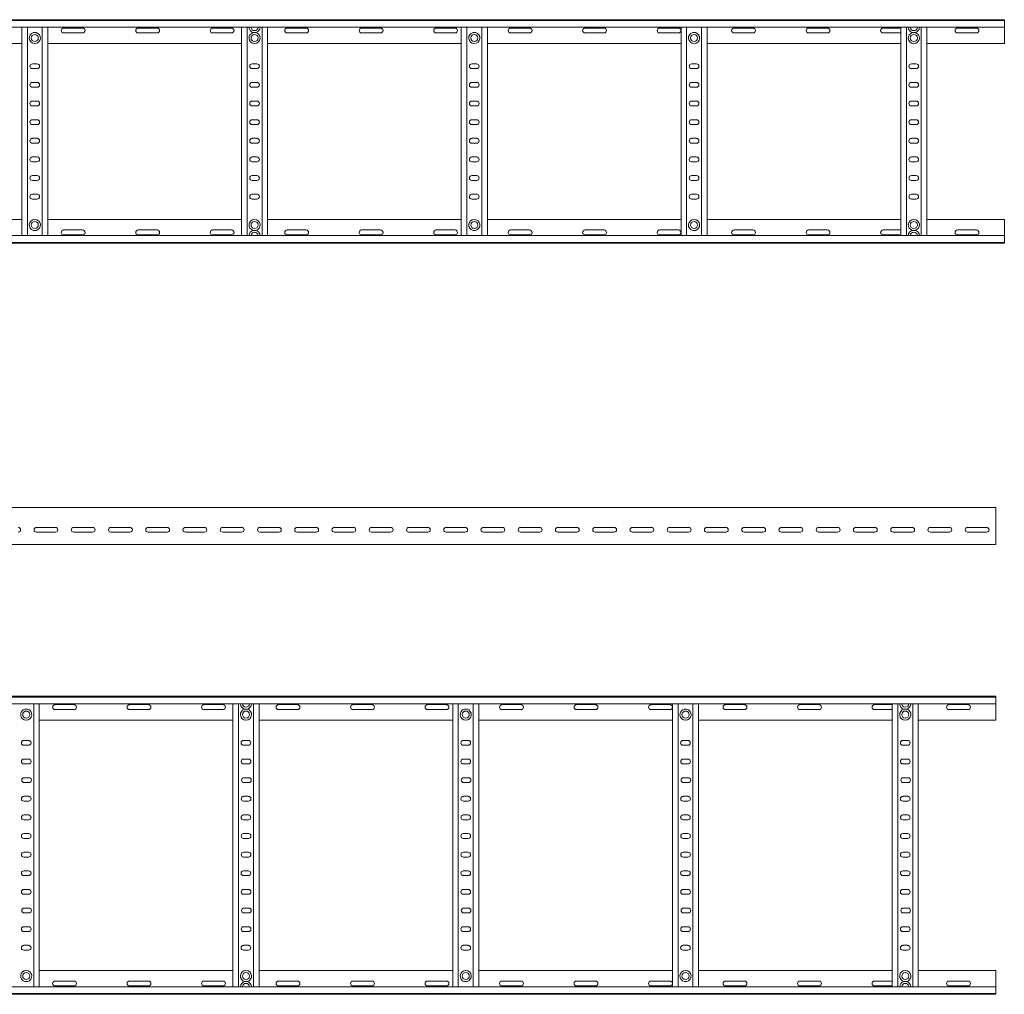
# Model space of a CAD drawing. Header units: millimetres. Extents: x -921 to 3361, y -5257 to -169.
# Tile 9 of 10: x 2015 to 3337, y -2545 to -1236. Entities that reach past the tile are written whole.
import ezdxf

# ---------------------------------------------------------------- set-up
doc = ezdxf.new("R2010")
doc.units = ezdxf.units.MM

msp = doc.modelspace()

# ---------------------------------------------------------------- linework, layer by layer
at = {"color": 7, "linetype": 'Continuous', "lineweight": 15}
for p, q in [((389.6, -1236.4), (3336.7, -1236.4)), ((3336.7, -1237.5), (389.7, -1237.5)), ((3336.7, -1236.4), (3336.7, -1237.5)), ((3336.7, -1237.5), (3336.7, -1246.6)), ((389.7, -1246.6), (3336.7, -1246.6)), ((2017.7, -1526.2), (2017.7, -1246.6)), ((2025.2, -1526.2), (2025.2, -1246.6)), ((2036.9, -1253.6), (2033.4, -1253.6)), ((2045.2, -1526.2), (2045.2, -1246.6)), ((2052.7, -1526.2), (2052.7, -1246.6)), ((2099.4, -1247.6), (2073.9, -1247.6)), ((2073.9, -1254.1), (2099.4, -1254.1)), ((2199.4, -1247.6), (2173.9, -1247.6)), ((2173.9, -1254.1), (2199.4, -1254.1)), ((2299.4, -1247.6), (2273.9, -1247.6)), ((2273.9, -1254.1), (2299.4, -1254.1)), ((2312.7, -1526.2), (2312.7, -1246.6)), ((2320.2, -1526.2), (2320.2, -1246.6)), ((2328.4, -1253.6), (2331.9, -1253.6)), ((2340.2, -1526.2), (2340.2, -1246.6)), ((2347.7, -1526.2), (2347.7, -1246.6)), ((2399.4, -1247.6), (2373.9, -1247.6)), ((2373.9, -1254.1), (2399.4, -1254.1)), ((2499.4, -1247.6), (2473.9, -1247.6)), ((2473.9, -1254.1), (2499.4, -1254.1)), ((2599.4, -1247.6), (2573.9, -1247.6)), ((2573.9, -1254.1), (2599.4, -1254.1)), ((2607.7, -1526.2), (2607.7, -1246.6)), ((2615.2, -1526.2), (2615.2, -1246.6)), ((2626.9, -1253.6), (2623.4, -1253.6)), ((2635.2, -1526.2), (2635.2, -1246.6)), ((2642.7, -1526.2), (2642.7, -1246.6)), ((2699.4, -1247.6), (2673.9, -1247.6)), ((2673.9, -1254.1), (2699.4, -1254.1)), ((2799.4, -1247.6), (2773.9, -1247.6)), ((2773.9, -1254.1), (2799.4, -1254.1)), ((2899.4, -1247.6), (2873.9, -1247.6)), ((2873.9, -1254.1), (2899.4, -1254.1)), ((2902.7, -1526.2), (2902.7, -1246.6)), ((2910.2, -1526.2), (2910.2, -1246.6)), ((2921.9, -1253.6), (2918.4, -1253.6)), ((2930.2, -1526.2), (2930.2, -1246.6)), ((2937.7, -1526.2), (2937.7, -1246.6)), ((2999.4, -1247.6), (2973.9, -1247.6)), ((2973.9, -1254.1), (2999.4, -1254.1)), ((3099.4, -1247.6), (3073.9, -1247.6)), ((3073.9, -1254.1), (3099.4, -1254.1)), ((3197.7, -1247.6), (3173.9, -1247.6)), ((3173.9, -1254.1), (3197.7, -1254.1)), ((3197.7, -1526.2), (3197.7, -1246.6)), ((3205.2, -1526.2), (3205.2, -1246.6)), ((3213.4, -1253.6), (3216.9, -1253.6)), ((3225.2, -1526.2), (3225.2, -1246.6)), ((3232.7, -1526.2), (3232.7, -1246.6)), ((3299.4, -1247.6), (3273.9, -1247.6)), ((3273.9, -1254.1), (3299.4, -1254.1)), ((3336.7, -1246.6), (3336.7, -1268.4)), ((1757.7, -1268.4), (2017.7, -1268.4)), ((2052.7, -1268.4), (2312.7, -1268.4)), ((2347.7, -1268.4), (2607.7, -1268.4)), ((2642.7, -1268.4), (2902.7, -1268.4)), ((2937.7, -1268.4), (3197.7, -1268.4)), ((3232.7, -1268.4), (3336.7, -1268.4)), ((2038.4, -1295.6), (2031.9, -1295.6)), ((2031.9, -1302.1), (2038.4, -1302.1)), ((2333.4, -1295.6), (2326.9, -1295.6)), ((2326.9, -1302.1), (2333.4, -1302.1)), ((2628.4, -1295.6), (2621.9, -1295.6)), ((2621.9, -1302.1), (2628.4, -1302.1)), ((2923.4, -1295.6), (2916.9, -1295.6)), ((2916.9, -1302.1), (2923.4, -1302.1)), ((3218.4, -1295.6), (3211.9, -1295.6)), ((3211.9, -1302.1), (3218.4, -1302.1)), ((2038.4, -1320.6), (2031.9, -1320.6)), ((2333.4, -1320.6), (2326.9, -1320.6)), ((2628.4, -1320.6), (2621.9, -1320.6)), ((2923.4, -1320.6), (2916.9, -1320.6)), ((3218.4, -1320.6), (3211.9, -1320.6)), ((2031.9, -1327.1), (2038.4, -1327.1)), ((2326.9, -1327.1), (2333.4, -1327.1)), ((2621.9, -1327.1), (2628.4, -1327.1)), ((2916.9, -1327.1), (2923.4, -1327.1)), ((3211.9, -1327.1), (3218.4, -1327.1)), ((2038.4, -1345.6), (2031.9, -1345.6)), ((2333.4, -1345.6), (2326.9, -1345.6)), ((2628.4, -1345.6), (2621.9, -1345.6)), ((2923.4, -1345.6), (2916.9, -1345.6)), ((3218.4, -1345.6), (3211.9, -1345.6)), ((2031.9, -1352.1), (2038.4, -1352.1)), ((2326.9, -1352.1), (2333.4, -1352.1)), ((2621.9, -1352.1), (2628.4, -1352.1)), ((2916.9, -1352.1), (2923.4, -1352.1)), ((3211.9, -1352.1), (3218.4, -1352.1)), ((2038.4, -1370.6), (2031.9, -1370.6)), ((2333.4, -1370.6), (2326.9, -1370.6)), ((2628.4, -1370.6), (2621.9, -1370.6)), ((2923.4, -1370.6), (2916.9, -1370.6)), ((3218.4, -1370.6), (3211.9, -1370.6)), ((2031.9, -1377.1), (2038.4, -1377.1)), ((2326.9, -1377.1), (2333.4, -1377.1)), ((2621.9, -1377.1), (2628.4, -1377.1)), ((2916.9, -1377.1), (2923.4, -1377.1)), ((3211.9, -1377.1), (3218.4, -1377.1)), ((2038.4, -1395.6), (2031.9, -1395.6)), ((2333.4, -1395.6), (2326.9, -1395.6)), ((2628.4, -1395.6), (2621.9, -1395.6)), ((2923.4, -1395.6), (2916.9, -1395.6)), ((3218.4, -1395.6), (3211.9, -1395.6)), ((2031.9, -1402.1), (2038.4, -1402.1)), ((2326.9, -1402.1), (2333.4, -1402.1)), ((2621.9, -1402.1), (2628.4, -1402.1)), ((2916.9, -1402.1), (2923.4, -1402.1)), ((3211.9, -1402.1), (3218.4, -1402.1)), ((2038.4, -1420.6), (2031.9, -1420.6)), ((2031.9, -1427.1), (2038.4, -1427.1)), ((2333.4, -1420.6), (2326.9, -1420.6)), ((2326.9, -1427.1), (2333.4, -1427.1)), ((2628.4, -1420.6), (2621.9, -1420.6)), ((2621.9, -1427.1), (2628.4, -1427.1)), ((2923.4, -1420.6), (2916.9, -1420.6)), ((2916.9, -1427.1), (2923.4, -1427.1)), ((3218.4, -1420.6), (3211.9, -1420.6)), ((3211.9, -1427.1), (3218.4, -1427.1)), ((2038.4, -1445.6), (2031.9, -1445.6)), ((2031.9, -1452.1), (2038.4, -1452.1)), ((2333.4, -1445.6), (2326.9, -1445.6)), ((2326.9, -1452.1), (2333.4, -1452.1)), ((2628.4, -1445.6), (2621.9, -1445.6)), ((2621.9, -1452.1), (2628.4, -1452.1)), ((2923.4, -1445.6), (2916.9, -1445.6)), ((2916.9, -1452.1), (2923.4, -1452.1)), ((3218.4, -1445.6), (3211.9, -1445.6)), ((3211.9, -1452.1), (3218.4, -1452.1)), ((2038.4, -1470.6), (2031.9, -1470.6)), ((2031.9, -1477.1), (2038.4, -1477.1)), ((2333.4, -1470.6), (2326.9, -1470.6)), ((2326.9, -1477.1), (2333.4, -1477.1)), ((2628.4, -1470.6), (2621.9, -1470.6)), ((2621.9, -1477.1), (2628.4, -1477.1)), ((2923.4, -1470.6), (2916.9, -1470.6)), ((2916.9, -1477.1), (2923.4, -1477.1)), ((3218.4, -1470.6), (3211.9, -1470.6)), ((3211.9, -1477.1), (3218.4, -1477.1)), ((1757.7, -1504.4), (2017.7, -1504.4)), ((2052.7, -1504.4), (2312.7, -1504.4)), ((2347.7, -1504.4), (2607.7, -1504.4)), ((2642.7, -1504.4), (2902.7, -1504.4)), ((2937.7, -1504.4), (3197.7, -1504.4)), ((3232.7, -1504.4), (3336.7, -1504.4)), ((3336.7, -1526.2), (3336.7, -1504.4)), ((2033.4, -1519.2), (2036.9, -1519.2)), ((2073.9, -1518.6), (2099.4, -1518.6)), ((2173.9, -1518.6), (2199.4, -1518.6)), ((2273.9, -1518.6), (2299.4, -1518.6)), ((2328.4, -1519.2), (2331.9, -1519.2)), ((2373.9, -1518.6), (2399.4, -1518.6)), ((2473.9, -1518.6), (2499.4, -1518.6)), ((2573.9, -1518.6), (2599.4, -1518.6)), ((2623.4, -1519.2), (2626.9, -1519.2)), ((2673.9, -1518.6), (2699.4, -1518.6)), ((2773.9, -1518.6), (2799.4, -1518.6)), ((2873.9, -1518.6), (2899.4, -1518.6)), ((2918.4, -1519.2), (2921.9, -1519.2)), ((2973.9, -1518.6), (2999.4, -1518.6)), ((3073.9, -1518.6), (3099.4, -1518.6)), ((3173.9, -1518.6), (3197.7, -1518.6)), ((3216.9, -1519.2), (3213.4, -1519.2)), ((3273.9, -1518.6), (3299.4, -1518.6)), ((3336.7, -1526.2), (389.7, -1526.2)), ((2099.4, -1525.1), (2073.9, -1525.1)), ((2199.4, -1525.1), (2173.9, -1525.1)), ((2299.4, -1525.1), (2273.9, -1525.1)), ((2399.4, -1525.1), (2373.9, -1525.1)), ((2499.4, -1525.1), (2473.9, -1525.1)), ((2599.4, -1525.1), (2573.9, -1525.1)), ((2699.4, -1525.1), (2673.9, -1525.1)), ((2799.4, -1525.1), (2773.9, -1525.1)), ((2899.4, -1525.1), (2873.9, -1525.1)), ((2999.4, -1525.1), (2973.9, -1525.1)), ((3099.4, -1525.1), (3073.9, -1525.1)), ((3197.7, -1525.1), (3173.9, -1525.1)), ((3299.4, -1525.1), (3273.9, -1525.1)), ((3336.7, -1535.3), (3336.7, -1526.2)), ((389.6, -1536.4), (3336.7, -1536.4)), ((389.7, -1535.3), (3336.7, -1535.3)), ((3336.7, -1536.4), (3336.7, -1535.3)), ((3325.2, -1891), (378.2, -1891)), ((3325.2, -1898.5), (3325.2, -1891)), ((3325.2, -1903.8), (3325.2, -1898.5)), ((3325.2, -1903.8), (3325.2, -1904.2)), ((3325.2, -1908.3), (3325.2, -1904.2)), ((3325.2, -1908.3), (3325.2, -1938.6)), ((2037.4, -1917.8), (2062.9, -1917.8)), ((2062.9, -1924.3), (2037.4, -1924.3)), ((2087.4, -1917.8), (2112.9, -1917.8)), ((2112.9, -1924.3), (2087.4, -1924.3)), ((2137.4, -1917.8), (2162.9, -1917.8)), ((2162.9, -1924.3), (2137.4, -1924.3)), ((2187.4, -1917.8), (2212.9, -1917.8)), ((2212.9, -1924.3), (2187.4, -1924.3)), ((2237.4, -1917.8), (2262.9, -1917.8)), ((2262.9, -1924.3), (2237.4, -1924.3)), ((2287.4, -1917.8), (2312.9, -1917.8)), ((2312.9, -1924.3), (2287.4, -1924.3)), ((2337.4, -1917.8), (2362.9, -1917.8)), ((2362.9, -1924.3), (2337.4, -1924.3)), ((2387.4, -1917.8), (2412.9, -1917.8)), ((2412.9, -1924.3), (2387.4, -1924.3)), ((2437.4, -1917.8), (2462.9, -1917.8)), ((2462.9, -1924.3), (2437.4, -1924.3)), ((2487.4, -1917.8), (2512.9, -1917.8)), ((2512.9, -1924.3), (2487.4, -1924.3)), ((2537.4, -1917.8), (2562.9, -1917.8)), ((2562.9, -1924.3), (2537.4, -1924.3)), ((2587.4, -1917.8), (2612.9, -1917.8)), ((2612.9, -1924.3), (2587.4, -1924.3)), ((2637.4, -1917.8), (2662.9, -1917.8)), ((2662.9, -1924.3), (2637.4, -1924.3)), ((2687.4, -1917.8), (2712.9, -1917.8)), ((2712.9, -1924.3), (2687.4, -1924.3)), ((2737.4, -1917.8), (2762.9, -1917.8)), ((2762.9, -1924.3), (2737.4, -1924.3)), ((2787.4, -1917.8), (2812.9, -1917.8)), ((2812.9, -1924.3), (2787.4, -1924.3)), ((2837.4, -1917.8), (2862.9, -1917.8)), ((2862.9, -1924.3), (2837.4, -1924.3)), ((2887.4, -1917.8), (2912.9, -1917.8)), ((2912.9, -1924.3), (2887.4, -1924.3)), ((2937.4, -1917.8), (2962.9, -1917.8)), ((2962.9, -1924.3), (2937.4, -1924.3)), ((2987.4, -1917.8), (3012.9, -1917.8)), ((3012.9, -1924.3), (2987.4, -1924.3)), ((3037.4, -1917.8), (3062.9, -1917.8)), ((3062.9, -1924.3), (3037.4, -1924.3)), ((3087.4, -1917.8), (3112.9, -1917.8)), ((3112.9, -1924.3), (3087.4, -1924.3)), ((3137.4, -1917.8), (3162.9, -1917.8)), ((3162.9, -1924.3), (3137.4, -1924.3)), ((3187.4, -1917.8), (3212.9, -1917.8)), ((3212.9, -1924.3), (3187.4, -1924.3)), ((3237.4, -1917.8), (3262.9, -1917.8)), ((3262.9, -1924.3), (3237.4, -1924.3)), ((3287.4, -1917.8), (3312.9, -1917.8)), ((3312.9, -1924.3), (3287.4, -1924.3)), ((378.2, -1941), (3325.2, -1941)), ((3325.2, -1941), (3325.2, -1938.6)), ((378.1, -2144.6), (3325.2, -2144.6)), ((3325.2, -2145.7), (378.2, -2145.7)), ((3325.2, -2144.6), (3325.2, -2145.7)), ((3325.2, -2145.7), (3325.2, -2154.8)), ((378.2, -2154.8), (3325.2, -2154.8)), ((2025.4, -2161.8), (2022, -2161.8)), ((2033.7, -2534.4), (2033.7, -2154.8)), ((2041.2, -2534.4), (2041.2, -2154.8)), ((2087.9, -2155.8), (2062.4, -2155.8)), ((2062.4, -2162.3), (2087.9, -2162.3)), ((2187.9, -2155.8), (2162.4, -2155.8)), ((2162.4, -2162.3), (2187.9, -2162.3)), ((2287.9, -2155.8), (2262.4, -2155.8)), ((2262.4, -2162.3), (2287.9, -2162.3)), ((2301.2, -2534.4), (2301.2, -2154.8)), ((2308.7, -2534.4), (2308.7, -2154.8)), ((2320.4, -2161.8), (2317, -2161.8)), ((2328.7, -2534.4), (2328.7, -2154.8)), ((2336.2, -2534.4), (2336.2, -2154.8)), ((2387.9, -2155.8), (2362.4, -2155.8)), ((2362.4, -2162.3), (2387.9, -2162.3)), ((2487.9, -2155.8), (2462.4, -2155.8)), ((2462.4, -2162.3), (2487.9, -2162.3)), ((2587.9, -2155.8), (2562.4, -2155.8)), ((2562.4, -2162.3), (2587.9, -2162.3)), ((2596.2, -2534.4), (2596.2, -2154.8)), ((2603.7, -2534.4), (2603.7, -2154.8)), ((2615.4, -2161.8), (2612, -2161.8)), ((2623.7, -2534.4), (2623.7, -2154.8)), ((2631.2, -2534.4), (2631.2, -2154.8)), ((2687.9, -2155.8), (2662.4, -2155.8)), ((2662.4, -2162.3), (2687.9, -2162.3)), ((2787.9, -2155.8), (2762.4, -2155.8)), ((2762.4, -2162.3), (2787.9, -2162.3)), ((2887.9, -2155.8), (2862.4, -2155.8)), ((2862.4, -2162.3), (2887.9, -2162.3)), ((2891.2, -2534.4), (2891.2, -2154.8)), ((2898.7, -2534.4), (2898.7, -2154.8)), ((2910.4, -2161.8), (2907, -2161.8)), ((2918.7, -2534.4), (2918.7, -2154.8)), ((2926.2, -2534.4), (2926.2, -2154.8)), ((2987.9, -2155.8), (2962.4, -2155.8)), ((2962.4, -2162.3), (2987.9, -2162.3)), ((3087.9, -2155.8), (3062.4, -2155.8)), ((3062.4, -2162.3), (3087.9, -2162.3)), ((3186.2, -2155.8), (3162.4, -2155.8)), ((3162.4, -2162.3), (3186.2, -2162.3)), ((3186.2, -2534.4), (3186.2, -2154.8)), ((3193.7, -2534.4), (3193.7, -2154.8)), ((3202, -2161.8), (3205.4, -2161.8)), ((3213.7, -2534.4), (3213.7, -2154.8)), ((3221.2, -2534.4), (3221.2, -2154.8)), ((3287.9, -2155.8), (3262.4, -2155.8)), ((3262.4, -2162.3), (3287.9, -2162.3)), ((3325.2, -2154.8), (3325.2, -2176.6)), ((2041.2, -2176.6), (2301.2, -2176.6)), ((2336.2, -2176.6), (2596.2, -2176.6)), ((2631.2, -2176.6), (2891.2, -2176.6)), ((2926.2, -2176.6), (3186.2, -2176.6)), ((3221.2, -2176.6), (3325.2, -2176.6)), ((2026.9, -2203.8), (2020.4, -2203.8)), ((2321.9, -2203.8), (2315.4, -2203.8)), ((2616.9, -2203.8), (2610.4, -2203.8)), ((2911.9, -2203.8), (2905.4, -2203.8)), ((3206.9, -2203.8), (3200.4, -2203.8)), ((2020.4, -2210.3), (2026.9, -2210.3)), ((2315.4, -2210.3), (2321.9, -2210.3)), ((2610.4, -2210.3), (2616.9, -2210.3)), ((2905.4, -2210.3), (2911.9, -2210.3)), ((3200.4, -2210.3), (3206.9, -2210.3)), ((2027, -2228.8), (2020.5, -2228.8)), ((2322, -2228.8), (2315.5, -2228.8)), ((2617, -2228.8), (2610.5, -2228.8)), ((2912, -2228.8), (2905.5, -2228.8)), ((3207, -2228.8), (3200.5, -2228.8)), ((2020.5, -2235.3), (2027, -2235.3)), ((2315.5, -2235.3), (2322, -2235.3)), ((2610.5, -2235.3), (2617, -2235.3)), ((2905.5, -2235.3), (2912, -2235.3)), ((3200.5, -2235.3), (3207, -2235.3)), ((2027.5, -2253.8), (2021, -2253.8)), ((2322.5, -2253.8), (2316, -2253.8)), ((2617.5, -2253.8), (2611, -2253.8)), ((2912.5, -2253.8), (2906, -2253.8)), ((3207.5, -2253.8), (3201, -2253.8)), ((2021, -2260.3), (2027.5, -2260.3)), ((2316, -2260.3), (2322.5, -2260.3)), ((2611, -2260.3), (2617.5, -2260.3)), ((2906, -2260.3), (2912.5, -2260.3)), ((3201, -2260.3), (3207.5, -2260.3)), ((2027, -2278.8), (2020.5, -2278.8)), ((2020.5, -2285.3), (2027, -2285.3)), ((2322, -2278.8), (2315.5, -2278.8)), ((2315.5, -2285.3), (2322, -2285.3)), ((2617, -2278.8), (2610.5, -2278.8)), ((2610.5, -2285.3), (2617, -2285.3)), ((2912, -2278.8), (2905.5, -2278.8)), ((2905.5, -2285.3), (2912, -2285.3)), ((3207, -2278.8), (3200.5, -2278.8)), ((3200.5, -2285.3), (3207, -2285.3)), ((2026.9, -2303.8), (2020.4, -2303.8)), ((2020.4, -2310.3), (2026.9, -2310.3)), ((2321.9, -2303.8), (2315.4, -2303.8)), ((2315.4, -2310.3), (2321.9, -2310.3)), ((2616.9, -2303.8), (2610.4, -2303.8)), ((2610.4, -2310.3), (2616.9, -2310.3)), ((2911.9, -2303.8), (2905.4, -2303.8)), ((2905.4, -2310.3), (2911.9, -2310.3)), ((3206.9, -2303.8), (3200.4, -2303.8)), ((3200.4, -2310.3), (3206.9, -2310.3)), ((2027, -2328.8), (2020.5, -2328.8)), ((2020.5, -2335.3), (2027, -2335.3)), ((2322, -2328.8), (2315.5, -2328.8)), ((2315.5, -2335.3), (2322, -2335.3)), ((2617, -2328.8), (2610.5, -2328.8)), ((2610.5, -2335.3), (2617, -2335.3)), ((2912, -2328.8), (2905.5, -2328.8)), ((2905.5, -2335.3), (2912, -2335.3)), ((3207, -2328.8), (3200.5, -2328.8)), ((3200.5, -2335.3), (3207, -2335.3)), ((2027, -2353.8), (2020.5, -2353.8)), ((2020.5, -2360.3), (2027, -2360.3)), ((2322, -2353.8), (2315.5, -2353.8)), ((2315.5, -2360.3), (2322, -2360.3)), ((2617, -2353.8), (2610.5, -2353.8)), ((2610.5, -2360.3), (2617, -2360.3)), ((2912, -2353.8), (2905.5, -2353.8)), ((2905.5, -2360.3), (2912, -2360.3)), ((3207, -2353.8), (3200.5, -2353.8)), ((3200.5, -2360.3), (3207, -2360.3)), ((2026.9, -2378.8), (2020.4, -2378.8)), ((2321.9, -2378.8), (2315.4, -2378.8)), ((2616.9, -2378.8), (2610.4, -2378.8)), ((2911.9, -2378.8), (2905.4, -2378.8)), ((3206.9, -2378.8), (3200.4, -2378.8)), ((2020.4, -2385.3), (2026.9, -2385.3)), ((2315.4, -2385.3), (2321.9, -2385.3)), ((2610.4, -2385.3), (2616.9, -2385.3)), ((2905.4, -2385.3), (2911.9, -2385.3)), ((3200.4, -2385.3), (3206.9, -2385.3)), ((2027, -2403.8), (2020.5, -2403.8)), ((2322, -2403.8), (2315.5, -2403.8)), ((2617, -2403.8), (2610.5, -2403.8)), ((2912, -2403.8), (2905.5, -2403.8)), ((3207, -2403.8), (3200.5, -2403.8)), ((2020.5, -2410.3), (2027, -2410.3)), ((2315.5, -2410.3), (2322, -2410.3)), ((2610.5, -2410.3), (2617, -2410.3)), ((2905.5, -2410.3), (2912, -2410.3)), ((3200.5, -2410.3), (3207, -2410.3)), ((2027.5, -2428.8), (2021, -2428.8)), ((2322.5, -2428.8), (2316, -2428.8)), ((2617.5, -2428.8), (2611, -2428.8)), ((2912.5, -2428.8), (2906, -2428.8)), ((3207.5, -2428.8), (3201, -2428.8)), ((2021, -2435.3), (2027.5, -2435.3)), ((2316, -2435.3), (2322.5, -2435.3)), ((2611, -2435.3), (2617.5, -2435.3)), ((2906, -2435.3), (2912.5, -2435.3)), ((3201, -2435.3), (3207.5, -2435.3)), ((2027, -2453.8), (2020.5, -2453.8)), ((2322, -2453.8), (2315.5, -2453.8)), ((2617, -2453.8), (2610.5, -2453.8)), ((2912, -2453.8), (2905.5, -2453.8)), ((3207, -2453.8), (3200.5, -2453.8)), ((2020.5, -2460.3), (2027, -2460.3)), ((2315.5, -2460.3), (2322, -2460.3)), ((2610.5, -2460.3), (2617, -2460.3)), ((2905.5, -2460.3), (2912, -2460.3)), ((3200.5, -2460.3), (3207, -2460.3)), ((2026.9, -2478.8), (2020.4, -2478.8)), ((2321.9, -2478.8), (2315.4, -2478.8)), ((2616.9, -2478.8), (2610.4, -2478.8)), ((2911.9, -2478.8), (2905.4, -2478.8)), ((3206.9, -2478.8), (3200.4, -2478.8)), ((2020.4, -2485.3), (2026.9, -2485.3)), ((2315.4, -2485.3), (2321.9, -2485.3)), ((2610.4, -2485.3), (2616.9, -2485.3)), ((2905.4, -2485.3), (2911.9, -2485.3)), ((3200.4, -2485.3), (3206.9, -2485.3)), ((2041.2, -2512.6), (2301.2, -2512.6)), ((2336.2, -2512.6), (2596.2, -2512.6)), ((2631.2, -2512.6), (2891.2, -2512.6)), ((2926.2, -2512.6), (3186.2, -2512.6)), ((3221.2, -2512.6), (3325.2, -2512.6)), ((3325.2, -2534.4), (3325.2, -2512.6)), ((3325.2, -2534.4), (378.2, -2534.4)), ((2022, -2527.4), (2025.4, -2527.4)), ((2062.4, -2526.8), (2087.9, -2526.8)), ((2087.9, -2533.3), (2062.4, -2533.3)), ((2162.4, -2526.8), (2187.9, -2526.8)), ((2187.9, -2533.3), (2162.4, -2533.3)), ((2262.4, -2526.8), (2287.9, -2526.8)), ((2287.9, -2533.3), (2262.4, -2533.3)), ((2317, -2527.4), (2320.4, -2527.4)), ((2362.4, -2526.8), (2387.9, -2526.8)), ((2387.9, -2533.3), (2362.4, -2533.3)), ((2462.4, -2526.8), (2487.9, -2526.8)), ((2487.9, -2533.3), (2462.4, -2533.3)), ((2562.4, -2526.8), (2587.9, -2526.8)), ((2587.9, -2533.3), (2562.4, -2533.3)), ((2612, -2527.4), (2615.4, -2527.4)), ((2662.4, -2526.8), (2687.9, -2526.8)), ((2687.9, -2533.3), (2662.4, -2533.3)), ((2762.4, -2526.8), (2787.9, -2526.8)), ((2787.9, -2533.3), (2762.4, -2533.3)), ((2862.4, -2526.8), (2887.9, -2526.8)), ((2887.9, -2533.3), (2862.4, -2533.3)), ((2907, -2527.4), (2910.4, -2527.4)), ((2962.4, -2526.8), (2987.9, -2526.8)), ((2987.9, -2533.3), (2962.4, -2533.3)), ((3062.4, -2526.8), (3087.9, -2526.8)), ((3087.9, -2533.3), (3062.4, -2533.3)), ((3162.4, -2526.8), (3186.2, -2526.8)), ((3186.2, -2533.3), (3162.4, -2533.3)), ((3205.4, -2527.4), (3202, -2527.4)), ((3262.4, -2526.8), (3287.9, -2526.8)), ((3287.9, -2533.3), (3262.4, -2533.3)), ((3325.2, -2543.5), (3325.2, -2534.4)), ((378.1, -2544.6), (3325.2, -2544.6)), ((378.2, -2543.5), (3325.2, -2543.5)), ((3325.2, -2544.6), (3325.2, -2543.5))]:
    msp.add_line(p, q, dxfattribs=at)
for centre in [(2035.2, -1260.9), (2330.2, -1260.9), (2625.2, -1260.9), (2920.2, -1260.9), (3215.2, -1260.9), (2035.2, -1511.9), (2330.2, -1511.9), (2625.2, -1511.9), (2920.2, -1511.9), (3215.2, -1511.9), (2023.7, -2169.1), (2318.7, -2169.1), (2613.7, -2169.1), (2908.7, -2169.1), (3203.7, -2169.1), (2023.7, -2520.1), (2318.7, -2520.1), (2613.7, -2520.1), (2908.7, -2520.1), (3203.7, -2520.1)]:
    msp.add_circle(centre, 4.75, dxfattribs=at)
for centre, radius, start, end in [((2035.2, -1260.9), 7.5, 103.2615, 76.7385), ((2073.9, -1250.9), 3.25, 90, 270), ((2099.4, -1250.9), 3.25, 270, 90), ((2173.9, -1250.9), 3.25, 90, 270), ((2199.4, -1250.9), 3.25, 270, 90), ((2273.9, -1250.9), 3.25, 90, 270), ((2299.4, -1250.9), 3.25, 270, 90), ((2330.2, -1246.3), 7.5, 182.4836, 256.7385), ((2330.2, -1260.9), 7.5, 103.2615, 76.7385), ((2330.2, -1246.3), 4.75, 183.9233, 356.0767), ((2330.2, -1246.3), 7.5, 283.2615, 357.5164), ((2373.9, -1250.9), 3.25, 90, 270), ((2399.4, -1250.9), 3.25, 270, 90), ((2473.9, -1250.9), 3.25, 90, 270), ((2499.4, -1250.9), 3.25, 270, 90), ((2573.9, -1250.9), 3.25, 90, 270), ((2599.4, -1250.9), 3.25, 270, 90), ((2625.2, -1260.9), 7.5, 103.2615, 76.7385), ((2673.9, -1250.9), 3.25, 90, 270), ((2699.4, -1250.9), 3.25, 270, 90), ((2773.9, -1250.9), 3.25, 90, 270), ((2799.4, -1250.9), 3.25, 270, 90), ((2873.9, -1250.9), 3.25, 90, 270), ((2899.4, -1250.9), 3.25, 270, 90), ((2920.2, -1260.9), 7.5, 103.2615, 76.7385), ((2973.9, -1250.9), 3.25, 90, 270), ((2999.4, -1250.9), 3.25, 270, 90), ((3073.9, -1250.9), 3.25, 90, 270), ((3099.4, -1250.9), 3.25, 270, 90), ((3173.9, -1250.9), 3.25, 90, 270), ((3215.2, -1246.3), 7.5, 182.4836, 256.7385), ((3215.2, -1260.9), 7.5, 103.2615, 76.7385), ((3215.2, -1246.3), 4.75, 183.9233, 356.0767), ((3215.2, -1246.3), 7.5, 283.2615, 357.5164), ((3273.9, -1250.9), 3.25, 90, 270), ((3299.4, -1250.9), 3.25, 270, 90), ((2031.9, -1298.9), 3.25, 90, 270), ((2038.4, -1298.9), 3.25, 270, 90), ((2326.9, -1298.9), 3.25, 90, 270), ((2333.4, -1298.9), 3.25, 270, 90), ((2621.9, -1298.9), 3.25, 90, 270), ((2628.4, -1298.9), 3.25, 270, 90), ((2916.9, -1298.9), 3.25, 90, 270), ((2923.4, -1298.9), 3.25, 270, 90), ((3211.9, -1298.9), 3.25, 90, 270), ((3218.4, -1298.9), 3.25, 270, 90), ((2031.9, -1323.9), 3.25, 90, 270), ((2038.4, -1323.9), 3.25, 270, 90), ((2326.9, -1323.9), 3.25, 90, 270), ((2333.4, -1323.9), 3.25, 270, 90), ((2621.9, -1323.9), 3.25, 90, 270), ((2628.4, -1323.9), 3.25, 270, 90), ((2916.9, -1323.9), 3.25, 90, 270), ((2923.4, -1323.9), 3.25, 270, 90), ((3211.9, -1323.9), 3.25, 90, 270), ((3218.4, -1323.9), 3.25, 270, 90), ((2031.9, -1348.9), 3.25, 90, 270), ((2038.4, -1348.9), 3.25, 270, 90), ((2326.9, -1348.9), 3.25, 90, 270), ((2333.4, -1348.9), 3.25, 270, 90), ((2621.9, -1348.9), 3.25, 90, 270), ((2628.4, -1348.9), 3.25, 270, 90), ((2916.9, -1348.9), 3.25, 90, 270), ((2923.4, -1348.9), 3.25, 270, 90), ((3211.9, -1348.9), 3.25, 90, 270), ((3218.4, -1348.9), 3.25, 270, 90), ((2031.9, -1373.9), 3.25, 90, 270), ((2038.4, -1373.9), 3.25, 270, 90), ((2326.9, -1373.9), 3.25, 90, 270), ((2333.4, -1373.9), 3.25, 270, 90), ((2621.9, -1373.9), 3.25, 90, 270), ((2628.4, -1373.9), 3.25, 270, 90), ((2916.9, -1373.9), 3.25, 90, 270), ((2923.4, -1373.9), 3.25, 270, 90), ((3211.9, -1373.9), 3.25, 90, 270), ((3218.4, -1373.9), 3.25, 270, 90), ((2031.9, -1398.9), 3.25, 90, 270), ((2038.4, -1398.9), 3.25, 270, 90), ((2326.9, -1398.9), 3.25, 90, 270), ((2333.4, -1398.9), 3.25, 270, 90), ((2621.9, -1398.9), 3.25, 90, 270), ((2628.4, -1398.9), 3.25, 270, 90), ((2916.9, -1398.9), 3.25, 90, 270), ((2923.4, -1398.9), 3.25, 270, 90), ((3211.9, -1398.9), 3.25, 90, 270), ((3218.4, -1398.9), 3.25, 270, 90), ((2031.9, -1423.9), 3.25, 90, 270), ((2038.4, -1423.9), 3.25, 270, 90), ((2326.9, -1423.9), 3.25, 90, 270), ((2333.4, -1423.9), 3.25, 270, 90), ((2621.9, -1423.9), 3.25, 90, 270), ((2628.4, -1423.9), 3.25, 270, 90), ((2916.9, -1423.9), 3.25, 90, 270), ((2923.4, -1423.9), 3.25, 270, 90), ((3211.9, -1423.9), 3.25, 90, 270), ((3218.4, -1423.9), 3.25, 270, 90), ((2031.9, -1448.9), 3.25, 90, 270), ((2038.4, -1448.9), 3.25, 270, 90), ((2326.9, -1448.9), 3.25, 90, 270), ((2333.4, -1448.9), 3.25, 270, 90), ((2621.9, -1448.9), 3.25, 90, 270), ((2628.4, -1448.9), 3.25, 270, 90), ((2916.9, -1448.9), 3.25, 90, 270), ((2923.4, -1448.9), 3.25, 270, 90), ((3211.9, -1448.9), 3.25, 90, 270), ((3218.4, -1448.9), 3.25, 270, 90), ((2031.9, -1473.9), 3.25, 90, 270), ((2038.4, -1473.9), 3.25, 270, 90), ((2326.9, -1473.9), 3.25, 90, 270), ((2333.4, -1473.9), 3.25, 270, 90), ((2621.9, -1473.9), 3.25, 90, 270), ((2628.4, -1473.9), 3.25, 270, 90), ((2916.9, -1473.9), 3.25, 90, 270), ((2923.4, -1473.9), 3.25, 270, 90), ((3211.9, -1473.9), 3.25, 90, 270), ((3218.4, -1473.9), 3.25, 270, 90), ((2035.2, -1511.9), 7.5, 283.2615, 256.7385), ((2330.2, -1511.9), 7.5, 283.2615, 256.7385), ((2625.2, -1511.9), 7.5, 283.2615, 256.7385), ((2920.2, -1511.9), 7.5, 283.2615, 256.7385), ((3215.2, -1511.9), 7.5, 283.2615, 256.7385), ((2073.9, -1521.9), 3.25, 90, 270), ((2099.4, -1521.9), 3.25, 270, 90), ((2173.9, -1521.9), 3.25, 90, 270), ((2199.4, -1521.9), 3.25, 270, 90), ((2273.9, -1521.9), 3.25, 90, 270), ((2299.4, -1521.9), 3.25, 270, 90), ((2330.2, -1526.5), 7.5, 103.2615, 177.5164), ((2330.2, -1526.5), 7.5, 2.4836, 76.7385), ((2373.9, -1521.9), 3.25, 90, 270), ((2399.4, -1521.9), 3.25, 270, 90), ((2473.9, -1521.9), 3.25, 90, 270), ((2499.4, -1521.9), 3.25, 270, 90), ((2573.9, -1521.9), 3.25, 90, 270), ((2599.4, -1521.9), 3.25, 270, 90), ((2673.9, -1521.9), 3.25, 90, 270), ((2699.4, -1521.9), 3.25, 270, 90), ((2773.9, -1521.9), 3.25, 90, 270), ((2799.4, -1521.9), 3.25, 270, 90), ((2873.9, -1521.9), 3.25, 90, 270), ((2899.4, -1521.9), 3.25, 270, 90), ((2973.9, -1521.9), 3.25, 90, 270), ((2999.4, -1521.9), 3.25, 270, 90), ((3073.9, -1521.9), 3.25, 90, 270), ((3099.4, -1521.9), 3.25, 270, 90), ((3173.9, -1521.9), 3.25, 90, 270), ((3215.2, -1526.5), 7.5, 103.2615, 177.5164), ((3215.2, -1526.5), 7.5, 2.4836, 76.7385), ((3273.9, -1521.9), 3.25, 90, 270), ((3299.4, -1521.9), 3.25, 270, 90), ((2330.2, -1526.5), 4.75, 3.9233, 176.0767), ((3215.2, -1526.5), 4.75, 3.9233, 176.0767), ((2012.9, -1921), 3.25, 270, 90), ((2037.4, -1921), 3.25, 90, 270), ((2062.9, -1921), 3.25, 270, 90), ((2087.4, -1921), 3.25, 90, 270), ((2112.9, -1921), 3.25, 270, 90), ((2137.4, -1921), 3.25, 90, 270), ((2162.9, -1921), 3.25, 270, 90), ((2187.4, -1921), 3.25, 90, 270), ((2212.9, -1921), 3.25, 270, 90), ((2237.4, -1921), 3.25, 90, 270), ((2262.9, -1921), 3.25, 270, 90), ((2287.4, -1921), 3.25, 90, 270), ((2312.9, -1921), 3.25, 270, 90), ((2337.4, -1921), 3.25, 90, 270), ((2362.9, -1921), 3.25, 270, 90), ((2387.4, -1921), 3.25, 90, 270), ((2412.9, -1921), 3.25, 270, 90), ((2437.4, -1921), 3.25, 90, 270), ((2462.9, -1921), 3.25, 270, 90), ((2487.4, -1921), 3.25, 90, 270), ((2512.9, -1921), 3.25, 270, 90), ((2537.4, -1921), 3.25, 90, 270), ((2562.9, -1921), 3.25, 270, 90), ((2587.4, -1921), 3.25, 90, 270), ((2612.9, -1921), 3.25, 270, 90), ((2637.4, -1921), 3.25, 90, 270), ((2662.9, -1921), 3.25, 270, 90), ((2687.4, -1921), 3.25, 90, 270), ((2712.9, -1921), 3.25, 270, 90), ((2737.4, -1921), 3.25, 90, 270), ((2762.9, -1921), 3.25, 270, 90), ((2787.4, -1921), 3.25, 90, 270), ((2812.9, -1921), 3.25, 270, 90), ((2837.4, -1921), 3.25, 90, 270), ((2862.9, -1921), 3.25, 270, 90), ((2887.4, -1921), 3.25, 90, 270), ((2912.9, -1921), 3.25, 270, 90), ((2937.4, -1921), 3.25, 90, 270), ((2962.9, -1921), 3.25, 270, 90), ((2987.4, -1921), 3.25, 90, 270), ((3012.9, -1921), 3.25, 270, 90), ((3037.4, -1921), 3.25, 90, 270), ((3062.9, -1921), 3.25, 270, 90), ((3087.4, -1921), 3.25, 90, 270), ((3112.9, -1921), 3.25, 270, 90), ((3137.4, -1921), 3.25, 90, 270), ((3162.9, -1921), 3.25, 270, 90), ((3187.4, -1921), 3.25, 90, 270), ((3212.9, -1921), 3.25, 270, 90), ((3237.4, -1921), 3.25, 90, 270), ((3262.9, -1921), 3.25, 270, 90), ((3287.4, -1921), 3.25, 90, 270), ((3312.9, -1921), 3.25, 270, 90), ((2023.7, -2169.1), 7.5, 103.2615, 76.7385), ((2062.4, -2159.1), 3.25, 90, 270), ((2087.9, -2159.1), 3.25, 270, 90), ((2162.4, -2159.1), 3.25, 90, 270), ((2187.9, -2159.1), 3.25, 270, 90), ((2262.4, -2159.1), 3.25, 90, 270), ((2287.9, -2159.1), 3.25, 270, 90), ((2318.7, -2154.5), 7.5, 182.4836, 256.7385), ((2318.7, -2169.1), 7.5, 103.2615, 76.7385), ((2318.7, -2154.5), 4.75, 183.9233, 356.0767), ((2318.7, -2154.5), 7.5, 283.2615, 357.5164), ((2362.4, -2159.1), 3.25, 90, 270), ((2387.9, -2159.1), 3.25, 270, 90), ((2462.4, -2159.1), 3.25, 90, 270), ((2487.9, -2159.1), 3.25, 270, 90), ((2562.4, -2159.1), 3.25, 90, 270), ((2587.9, -2159.1), 3.25, 270, 90), ((2613.7, -2169.1), 7.5, 103.2615, 76.7385), ((2662.4, -2159.1), 3.25, 90, 270), ((2687.9, -2159.1), 3.25, 270, 90), ((2762.4, -2159.1), 3.25, 90, 270), ((2787.9, -2159.1), 3.25, 270, 90), ((2862.4, -2159.1), 3.25, 90, 270), ((2887.9, -2159.1), 3.25, 270, 90), ((2908.7, -2169.1), 7.5, 103.2615, 76.7385), ((2962.4, -2159.1), 3.25, 90, 270), ((2987.9, -2159.1), 3.25, 270, 90), ((3062.4, -2159.1), 3.25, 90, 270), ((3087.9, -2159.1), 3.25, 270, 90), ((3162.4, -2159.1), 3.25, 90, 270), ((3203.7, -2154.5), 7.5, 182.4836, 256.7385), ((3203.7, -2169.1), 7.5, 103.2615, 76.7385), ((3203.7, -2154.5), 4.75, 183.9233, 356.0767), ((3203.7, -2154.5), 7.5, 283.2615, 357.5164), ((3262.4, -2159.1), 3.25, 90, 270), ((3287.9, -2159.1), 3.25, 270, 90), ((2020.4, -2207.1), 3.25, 90, 270), ((2026.9, -2207.1), 3.25, 270, 90), ((2315.4, -2207.1), 3.25, 90, 270), ((2321.9, -2207.1), 3.25, 270, 90), ((2610.4, -2207.1), 3.25, 90, 270), ((2616.9, -2207.1), 3.25, 270, 90), ((2905.4, -2207.1), 3.25, 90, 270), ((2911.9, -2207.1), 3.25, 270, 90), ((3200.4, -2207.1), 3.25, 90, 270), ((3206.9, -2207.1), 3.25, 270, 90), ((2020.5, -2232.1), 3.25, 89.9999, 269.9999), ((2027, -2232.1), 3.25, 269.9999, 89.9999), ((2315.5, -2232.1), 3.25, 89.9999, 269.9999), ((2322, -2232.1), 3.25, 269.9999, 89.9999), ((2610.5, -2232.1), 3.25, 89.9999, 269.9999), ((2617, -2232.1), 3.25, 269.9999, 89.9999), ((2905.5, -2232.1), 3.25, 89.9999, 269.9999), ((2912, -2232.1), 3.25, 269.9999, 89.9999), ((3200.5, -2232.1), 3.25, 89.9999, 269.9999), ((3207, -2232.1), 3.25, 269.9999, 89.9999), ((2021, -2257.1), 3.25, 90, 270), ((2027.5, -2257.1), 3.25, 270, 90), ((2316, -2257.1), 3.25, 90, 270), ((2322.5, -2257.1), 3.25, 270, 90), ((2611, -2257.1), 3.25, 90, 270), ((2617.5, -2257.1), 3.25, 270, 90), ((2906, -2257.1), 3.25, 90, 270), ((2912.5, -2257.1), 3.25, 270, 90), ((3201, -2257.1), 3.25, 90, 270), ((3207.5, -2257.1), 3.25, 270, 90), ((2020.5, -2282.1), 3.25, 90.0001, 270.0001), ((2027, -2282.1), 3.25, 270.0001, 90.0001), ((2315.5, -2282.1), 3.25, 90.0001, 270.0001), ((2322, -2282.1), 3.25, 270.0001, 90.0001), ((2610.5, -2282.1), 3.25, 90.0001, 270.0001), ((2617, -2282.1), 3.25, 270.0001, 90.0001), ((2905.5, -2282.1), 3.25, 90.0001, 270.0001), ((2912, -2282.1), 3.25, 270.0001, 90.0001), ((3200.5, -2282.1), 3.25, 90.0001, 270.0001), ((3207, -2282.1), 3.25, 270.0001, 90.0001), ((2020.4, -2307.1), 3.25, 90, 270), ((2026.9, -2307.1), 3.25, 270, 90), ((2315.4, -2307.1), 3.25, 90, 270), ((2321.9, -2307.1), 3.25, 270, 90), ((2610.4, -2307.1), 3.25, 90, 270), ((2616.9, -2307.1), 3.25, 270, 90), ((2905.4, -2307.1), 3.25, 90, 270), ((2911.9, -2307.1), 3.25, 270, 90), ((3200.4, -2307.1), 3.25, 90, 270), ((3206.9, -2307.1), 3.25, 270, 90), ((2020.5, -2332.1), 3.25, 89.9999, 269.9999), ((2027, -2332.1), 3.25, 269.9999, 89.9999), ((2315.5, -2332.1), 3.25, 89.9999, 269.9999), ((2322, -2332.1), 3.25, 269.9999, 89.9999), ((2610.5, -2332.1), 3.25, 89.9999, 269.9999), ((2617, -2332.1), 3.25, 269.9999, 89.9999), ((2905.5, -2332.1), 3.25, 89.9999, 269.9999), ((2912, -2332.1), 3.25, 269.9999, 89.9999), ((3200.5, -2332.1), 3.25, 89.9999, 269.9999), ((3207, -2332.1), 3.25, 269.9999, 89.9999), ((2020.5, -2357.1), 3.25, 90.0001, 270.0001), ((2027, -2357.1), 3.25, 270.0001, 90.0001), ((2315.5, -2357.1), 3.25, 90.0001, 270.0001), ((2322, -2357.1), 3.25, 270.0001, 90.0001), ((2610.5, -2357.1), 3.25, 90.0001, 270.0001), ((2617, -2357.1), 3.25, 270.0001, 90.0001), ((2905.5, -2357.1), 3.25, 90.0001, 270.0001), ((2912, -2357.1), 3.25, 270.0001, 90.0001), ((3200.5, -2357.1), 3.25, 90.0001, 270.0001), ((3207, -2357.1), 3.25, 270.0001, 90.0001), ((2020.4, -2382.1), 3.25, 90, 270), ((2026.9, -2382.1), 3.25, 270, 90), ((2315.4, -2382.1), 3.25, 90, 270), ((2321.9, -2382.1), 3.25, 270, 90), ((2610.4, -2382.1), 3.25, 90, 270), ((2616.9, -2382.1), 3.25, 270, 90), ((2905.4, -2382.1), 3.25, 90, 270), ((2911.9, -2382.1), 3.25, 270, 90), ((3200.4, -2382.1), 3.25, 90, 270), ((3206.9, -2382.1), 3.25, 270, 90), ((2020.5, -2407.1), 3.25, 89.9999, 269.9999), ((2027, -2407.1), 3.25, 269.9999, 89.9999), ((2315.5, -2407.1), 3.25, 89.9999, 269.9999), ((2322, -2407.1), 3.25, 269.9999, 89.9999), ((2610.5, -2407.1), 3.25, 89.9999, 269.9999), ((2617, -2407.1), 3.25, 269.9999, 89.9999), ((2905.5, -2407.1), 3.25, 89.9999, 269.9999), ((2912, -2407.1), 3.25, 269.9999, 89.9999), ((3200.5, -2407.1), 3.25, 89.9999, 269.9999), ((3207, -2407.1), 3.25, 269.9999, 89.9999), ((2021, -2432.1), 3.25, 90, 270), ((2027.5, -2432.1), 3.25, 270, 90), ((2316, -2432.1), 3.25, 90, 270), ((2322.5, -2432.1), 3.25, 270, 90), ((2611, -2432.1), 3.25, 90, 270), ((2617.5, -2432.1), 3.25, 270, 90), ((2906, -2432.1), 3.25, 90, 270), ((2912.5, -2432.1), 3.25, 270, 90), ((3201, -2432.1), 3.25, 90, 270), ((3207.5, -2432.1), 3.25, 270, 90), ((2020.5, -2457.1), 3.25, 90.0001, 270.0001), ((2027, -2457.1), 3.25, 270.0001, 90.0001), ((2315.5, -2457.1), 3.25, 90.0001, 270.0001), ((2322, -2457.1), 3.25, 270.0001, 90.0001), ((2610.5, -2457.1), 3.25, 90.0001, 270.0001), ((2617, -2457.1), 3.25, 270.0001, 90.0001), ((2905.5, -2457.1), 3.25, 90.0001, 270.0001), ((2912, -2457.1), 3.25, 270.0001, 90.0001), ((3200.5, -2457.1), 3.25, 90.0001, 270.0001), ((3207, -2457.1), 3.25, 270.0001, 90.0001), ((2020.4, -2482.1), 3.25, 90, 270), ((2026.9, -2482.1), 3.25, 270, 90), ((2315.4, -2482.1), 3.25, 90, 270), ((2321.9, -2482.1), 3.25, 270, 90), ((2610.4, -2482.1), 3.25, 90, 270), ((2616.9, -2482.1), 3.25, 270, 90), ((2905.4, -2482.1), 3.25, 90, 270), ((2911.9, -2482.1), 3.25, 270, 90), ((3200.4, -2482.1), 3.25, 90, 270), ((3206.9, -2482.1), 3.25, 270, 90), ((2023.7, -2520.1), 7.5, 283.2615, 256.7385), ((2318.7, -2520.1), 7.5, 283.2615, 256.7385), ((2613.7, -2520.1), 7.5, 283.2615, 256.7385), ((2908.7, -2520.1), 7.5, 283.2615, 256.7385), ((3203.7, -2520.1), 7.5, 283.2615, 256.7385), ((2062.4, -2530.1), 3.25, 90, 270), ((2087.9, -2530.1), 3.25, 270, 90), ((2162.4, -2530.1), 3.25, 90, 270), ((2187.9, -2530.1), 3.25, 270, 90), ((2262.4, -2530.1), 3.25, 90, 270), ((2287.9, -2530.1), 3.25, 270, 90), ((2318.7, -2534.7), 7.5, 103.2615, 177.5164), ((2318.7, -2534.7), 4.75, 3.9233, 176.0767), ((2318.7, -2534.7), 7.5, 2.4836, 76.7385), ((2362.4, -2530.1), 3.25, 90, 270), ((2387.9, -2530.1), 3.25, 270, 90), ((2462.4, -2530.1), 3.25, 90, 270), ((2487.9, -2530.1), 3.25, 270, 90), ((2562.4, -2530.1), 3.25, 90, 270), ((2587.9, -2530.1), 3.25, 270, 90), ((2662.4, -2530.1), 3.25, 90, 270), ((2687.9, -2530.1), 3.25, 270, 90), ((2762.4, -2530.1), 3.25, 90, 270), ((2787.9, -2530.1), 3.25, 270, 90), ((2862.4, -2530.1), 3.25, 90, 270), ((2887.9, -2530.1), 3.25, 270, 90), ((2962.4, -2530.1), 3.25, 90, 270), ((2987.9, -2530.1), 3.25, 270, 90), ((3062.4, -2530.1), 3.25, 90, 270), ((3087.9, -2530.1), 3.25, 270, 90), ((3162.4, -2530.1), 3.25, 90, 270), ((3203.7, -2534.7), 7.5, 103.2615, 177.5164), ((3203.7, -2534.7), 4.75, 3.9233, 176.0767), ((3203.7, -2534.7), 7.5, 2.4836, 76.7385), ((3262.4, -2530.1), 3.25, 90, 270), ((3287.9, -2530.1), 3.25, 270, 90)]:
    msp.add_arc(centre, radius, start, end, dxfattribs=at)

doc.saveas('drawing.dxf')
